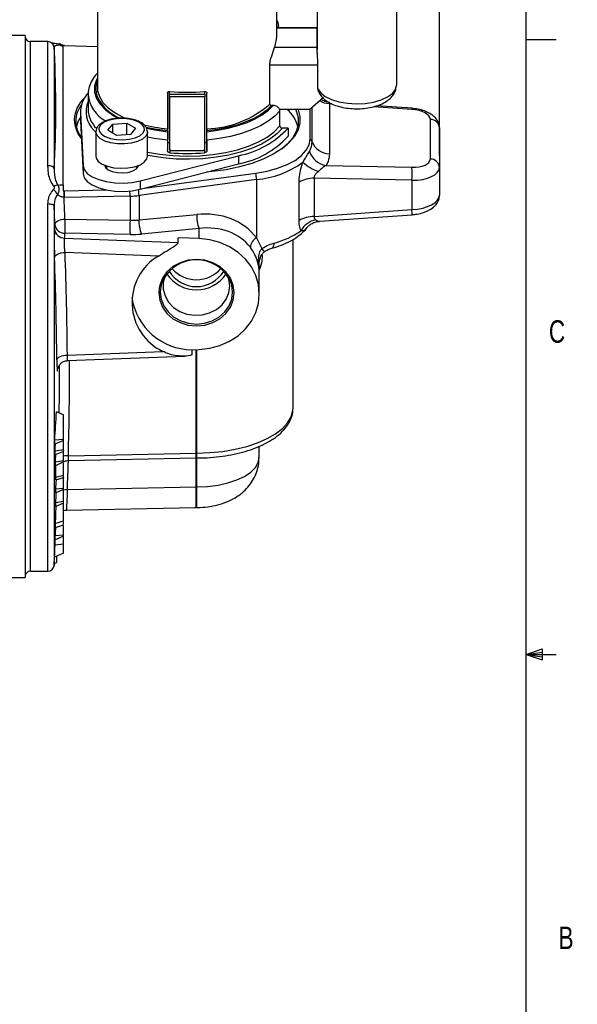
# Model space of a CAD drawing. Header units: inches. Extents: x 0.4 to 16.6, y 0.2 to 10.8.
# Tile 13 of 14: x 14.3 to 16.6, y 4.1 to 8.2. Entities that reach past the tile are written whole.
import ezdxf

# ---------------------------------------------------------------- set-up
doc = ezdxf.new("R2010")
doc.units = ezdxf.units.IN
doc.header["$MEASUREMENT"] = 0
doc.layers.add('BORDER', color=7, linetype='Continuous', lineweight=25)
doc.layers.add('SLD-0', color=7, linetype='Continuous', lineweight=25)
doc.styles.add('SLDTEXTSTYLE0', font='TXT', dxfattribs={"width": 0.75})
doc.dimstyles.new('SLDDIMSTYLE0', dxfattribs={"dimtxt": 0.145833, "dimasz": 0.13, "dimexe": 0, "dimexo": 0.0625, "dimgap": 0.036458, "dimtad": 0, "dimtih": 1, "dimtoh": 1, "dimdec": 1, "dimlfac": 1.55, "dimrnd": 1e-09, "dimzin": 12, "dimdsep": 46, "dimtxsty": 'SLDTEXTSTYLE0', "dimsah": 1, "dimcen": 0.09, "dimadec": 0, "dimazin": 3, "dimtfac": 1, "dimtdec": 1, "dimtofl": 0, "dimtmove": 0, "dimatfit": 3, "dimfxl": 0, "dimfrac": 2, "dimtolj": 1, "dimtzin": 12, "dimarcsym": 0})

# ---------------------------------------------------------------- blocks, each defined once
blk = doc.blocks.new('_D_7')
at = {"layer": 'SLD-0'}
for p, q in [((12.4416, 9.9653), (12.4416, 10.2011)), ((16.0151, 7.5918), (16.0151, 10.2011)), ((12.4416, 10.0761), (13.6456, 10.0761)), ((13.8176, 10.0761), (13.7732, 10.0761)), ((13.7732, 10.0761), (13.7732, 9.8444)), ((14.1409, 10.0761), (14.1852, 10.0761)), ((14.1852, 10.0761), (14.1852, 9.8444)), ((16.0151, 10.0761), (14.3129, 10.0761)), ((13.7732, 9.8444), (13.8176, 9.8444)), ((14.1852, 9.8444), (14.1409, 9.8444))]:
    blk.add_line(p, q, dxfattribs=at)
for points in [[(12.4416, 10.0761), (12.5716, 10.0561), (12.5716, 10.0961)], [(16.0151, 10.0761), (15.8851, 10.0961), (15.8851, 10.0561)]]:
    blk.add_solid(points, dxfattribs=at)
at = {"layer": 'SLD-0', "char_height": 0.14583, "attachment_point": 1, "style": 'SLDTEXTSTYLE0'}
for s, insert in [('5.5', (13.8446, 10.2937)), ('141', (13.8176, 10.0324))]:
    blk.add_mtext(s, dxfattribs=dict(at, insert=insert))

msp = doc.modelspace()

# ---------------------------------------------------------------- linework, layer by layer
at = {"color": 7, "linetype": 'Continuous', "lineweight": 25}
for p, q in [((14.5893, 8.6155), (14.5893, 7.874)), ((15.3377, 8.0946), (15.3377, 8.6155)), ((15.5054, 8.5448), (15.5054, 8.123)), ((15.5055, 8.4539), (15.5055, 8.032)), ((15.8358, 8.4539), (15.8358, 7.8844)), ((15.5054, 8.123), (15.3377, 8.123)), ((15.3444, 8.123), (15.3444, 8.1345)), ((14.2887, 8.0919), (14.1951, 8.0919)), ((14.2887, 8.0919), (14.2887, 5.8339)), ((14.3834, 8.0661), (14.3093, 8.0661)), ((14.4101, 8.0227), (14.4092, 8.0416)), ((14.4499, 8.0479), (14.4474, 8.048)), ((14.4518, 8.0478), (14.4499, 8.0479)), ((14.5893, 8.045), (14.4518, 8.0478)), ((15.3146, 8.0032), (15.3277, 8.0414)), ((15.5055, 8.0414), (15.3277, 8.0414)), ((15.3083, 7.8056), (15.3083, 7.971)), ((15.5087, 7.8692), (15.5087, 7.9675)), ((14.5846, 7.8851), (14.5893, 7.9011)), ((14.5506, 7.8456), (14.5506, 7.7829)), ((14.881, 7.8506), (14.881, 7.7025)), ((14.8894, 7.6602), (14.8894, 7.8581)), ((14.8894, 7.847), (14.8894, 7.8581)), ((14.8894, 7.847), (15.0378, 7.847)), ((14.8894, 7.8358), (14.8894, 7.6215)), ((15.0378, 7.8358), (14.8894, 7.8358)), ((15.0378, 7.847), (15.0378, 7.8581)), ((15.0378, 7.6215), (15.0378, 7.8358)), ((15.0462, 7.6539), (15.0462, 7.8507)), ((15.0462, 7.7025), (15.0462, 7.8506)), ((15.4732, 7.7838), (15.5313, 7.8351)), ((15.5108, 7.8583), (15.5087, 7.8692)), ((15.3222, 7.7999), (15.3152, 7.7999)), ((15.5567, 7.8078), (15.5567, 7.5985)), ((15.9009, 7.7881), (15.7526, 7.7986)), ((14.5184, 7.7744), (14.5184, 7.7402)), ((14.5185, 7.7695), (14.5294, 7.5503)), ((14.5185, 7.7695), (14.5185, 7.7353)), ((15.4732, 7.7838), (15.3486, 7.7838)), ((15.3499, 7.7145), (15.3499, 7.7772)), ((15.4762, 7.6598), (15.4762, 7.7865)), ((14.5184, 7.7402), (14.5185, 7.7353)), ((14.5185, 7.7353), (14.5294, 7.5162)), ((14.6326, 7.6971), (14.654, 7.7228)), ((14.654, 7.7228), (14.712, 7.7269)), ((14.654, 7.6845), (14.654, 7.7228)), ((14.712, 7.7269), (14.7486, 7.7053)), ((14.712, 7.6786), (14.712, 7.7269)), ((15.9772, 7.577), (15.9772, 7.7417)), ((14.5827, 7.6883), (14.5742, 7.6972)), ((14.5827, 7.69), (14.5827, 7.5891)), ((14.6692, 7.6756), (14.6326, 7.6971)), ((14.7272, 7.6797), (14.6692, 7.6756)), ((14.7486, 7.7053), (14.7272, 7.6797)), ((14.7986, 7.5891), (14.7986, 7.69)), ((14.881, 7.6937), (14.881, 7.6906)), ((15.0462, 7.6906), (15.0462, 7.6937)), ((15.3842, 7.706), (15.3603, 7.706)), ((15.3842, 7.706), (15.3842, 7.6718)), ((16.0151, 7.7065), (16.0151, 7.5418)), ((14.881, 7.6554), (14.881, 7.6127)), ((14.881, 7.647), (14.8894, 7.646)), ((14.8894, 7.6602), (14.8894, 7.6215)), ((15.0378, 7.646), (15.0431, 7.6466)), ((15.0462, 7.6127), (15.0462, 7.6554)), ((15.0462, 7.6539), (15.0462, 7.6127)), ((14.768, 7.4856), (15.1772, 7.5908)), ((14.8991, 7.612), (15.0281, 7.612)), ((15.1772, 7.5908), (15.1772, 7.5567)), ((14.5294, 7.5503), (14.5294, 7.5162)), ((14.6271, 7.5481), (14.6271, 7.5376)), ((14.7541, 7.5376), (14.7541, 7.5481)), ((14.768, 7.4514), (15.1772, 7.5567)), ((15.5426, 7.5502), (15.9002, 7.5424)), ((14.7858, 7.456), (15.2497, 7.5185)), ((16.0151, 7.5418), (16.0151, 7.4266)), ((15.2524, 7.4913), (14.7628, 7.4253)), ((14.768, 7.4856), (14.768, 7.4514)), ((15.2524, 7.4913), (15.2524, 7.2488)), ((15.43, 7.3207), (15.43, 7.4807)), ((15.4924, 7.4972), (15.4924, 7.3372)), ((15.9002, 7.4884), (15.4924, 7.4972)), ((15.9002, 7.4884), (15.9002, 7.3661)), ((14.4474, 7.4439), (14.4507, 7.4442)), ((14.4507, 7.4442), (14.4525, 7.4443)), ((14.4525, 7.4443), (14.629, 7.4479)), ((14.7628, 7.4253), (14.7628, 7.3229)), ((14.453, 7.4169), (14.4504, 7.4168)), ((14.7254, 7.4225), (14.453, 7.4169)), ((14.7254, 7.4225), (14.7254, 7.3218)), ((14.7628, 7.3229), (15.0035, 7.346)), ((15.4924, 7.3372), (15.9002, 7.3661)), ((15.5148, 7.3176), (15.9009, 7.3449)), ((14.4543, 7.3267), (14.7254, 7.3218)), ((14.7254, 7.2625), (14.4543, 7.2674)), ((15.0137, 7.2875), (14.773, 7.2644)), ((15.0137, 7.2456), (15.0137, 7.2875)), ((14.4528, 7.2472), (14.9256, 7.229)), ((14.9256, 7.229), (14.9256, 7.249)), ((15.0137, 7.2456), (14.9256, 7.249)), ((15.2524, 7.2488), (15.2751, 7.2042)), ((15.4055, 6.5415), (15.4055, 7.2419)), ((14.8436, 7.1728), (14.4545, 7.1878)), ((15.2643, 7.0145), (15.2643, 7.1477)), ((14.4643, 6.7603), (14.8619, 6.7756)), ((14.983, 6.7822), (15.0137, 6.7833)), ((14.983, 6.7822), (14.983, 6.7622)), ((14.465, 6.737), (14.9523, 6.7558)), ((14.4487, 6.5105), (14.4187, 6.5231)), ((14.4487, 6.4085), (14.4487, 6.5105)), ((14.4487, 6.4085), (14.4116, 6.406)), ((14.4487, 6.4049), (14.4122, 6.3896)), ((14.4487, 6.4049), (14.4487, 6.4085)), ((14.4487, 6.3651), (14.4487, 6.4049)), ((14.4487, 6.3651), (14.4133, 6.3596)), ((14.4487, 6.3589), (14.4137, 6.345)), ((14.4487, 6.3621), (14.4481, 6.3618)), ((14.4487, 6.3618), (14.4481, 6.3618)), ((14.4487, 6.3621), (14.4487, 6.3651)), ((14.4487, 6.3618), (14.4487, 6.3621)), ((14.4487, 6.3589), (14.4487, 6.3618)), ((14.4487, 6.319), (14.4487, 6.3589)), ((15.2635, 6.3336), (15.2635, 6.3797)), ((14.4487, 6.319), (14.4146, 6.3145)), ((14.4487, 6.3156), (14.4487, 6.319)), ((14.4683, 6.341), (15.0013, 6.3519)), ((14.4685, 6.3205), (15.0014, 6.3314)), ((15.0014, 6.3307), (15.0023, 6.3308)), ((14.4487, 6.3156), (14.4149, 6.2993)), ((14.4164, 6.2398), (14.4487, 6.2503)), ((14.4487, 6.2046), (14.4487, 6.2484)), ((14.4487, 6.2046), (14.4162, 6.2012)), ((14.4487, 6.2003), (14.4163, 6.1858)), ((14.4487, 6.2003), (14.4487, 6.2046)), ((14.4487, 6.1506), (14.4487, 6.2003)), ((14.4643, 6.1998), (15.0013, 6.2108)), ((14.4487, 6.1437), (14.4161, 6.1291)), ((14.4487, 6.1506), (14.4162, 6.1445)), ((14.4487, 6.1437), (14.4487, 6.1506)), ((14.4599, 6.1142), (15.0001, 6.1253)), ((15, 6.1246), (15.001, 6.1246)), ((14.4147, 6.0424), (14.4487, 6.0535)), ((14.4487, 6.01), (14.4487, 6.0503)), ((14.4487, 6.0058), (14.4134, 5.99)), ((14.4487, 6.01), (14.4139, 6.0064)), ((14.4487, 6.0058), (14.4487, 6.01)), ((14.4487, 5.9725), (14.4487, 6.0058)), ((14.4487, 5.9725), (14.4127, 5.9688)), ((14.4487, 5.9353), (14.4487, 5.9725)), ((14.4092, 5.8841), (14.4109, 5.9184)), ((14.4487, 5.9353), (14.4107, 5.9183)), ((14.4209, 5.8955), (14.4209, 5.9229)), ((14.4095, 5.8916), (14.4209, 5.8955)), ((14.1951, 5.8339), (14.2887, 5.8339)), ((14.3093, 5.8597), (14.3834, 5.8597))]:
    msp.add_line(p, q, dxfattribs=at)
at = {"color": 8, "linetype": 'Continuous', "lineweight": 25}
for p, q in [((15.5054, 8.1223), (15.3377, 8.1222)), ((14.3093, 8.0661), (14.3093, 5.8597)), ((14.3834, 7.5491), (14.3834, 8.0661)), ((14.4092, 8.0416), (14.4092, 7.5361)), ((15.5087, 7.9675), (15.3083, 7.9675)), ((15.5665, 7.8071), (15.5567, 7.8078)), ((15.9002, 7.7835), (15.7396, 7.7948)), ((15.4842, 7.6476), (15.4842, 7.7935)), ((14.8907, 7.6167), (14.8907, 7.6033)), ((15.0365, 7.6033), (15.0365, 7.6167)), ((14.3834, 5.8597), (14.3834, 7.3896)), ((14.4092, 7.3801), (14.4092, 5.8841)), ((15.2628, 7.1363), (15.2628, 7.1223)), ((15.1593, 7.0202), (15.1556, 7.0502)), ((15.0013, 6.3519), (15.0013, 6.7829)), ((15.0031, 6.7829), (15.0031, 6.352)), ((15.0013, 6.2108), (15.0013, 6.3314)), ((15.0031, 6.3316), (15.0031, 6.2108))]:
    msp.add_line(p, q, dxfattribs=at)
at = {"color": 8, "linetype": 'Continuous', "lineweight": 25, "flags": 128}
for points in [[(15.3444, 8.1344), (15.3444, 8.1341), (15.3415, 8.123)], [(14.5893, 7.9149), (14.5852, 7.9069), (14.5774, 7.8813), (14.5774, 7.8553), (14.5853, 7.8296), (14.6008, 7.8048), (14.6238, 7.7812), (14.6536, 7.7593), (14.677, 7.746)], [(14.7986, 7.605), (14.8487, 7.5965), (14.9034, 7.5909), (14.9592, 7.5889), (15.0151, 7.5904), (15.07, 7.5954), (15.123, 7.6039), (15.1731, 7.6157), (15.2193, 7.6306), (15.2608, 7.6482), (15.2968, 7.6683), (15.3267, 7.6906), (15.3499, 7.7145)], [(14.7911, 7.6715), (14.7768, 7.6594), (14.756, 7.6497), (14.7304, 7.6429), (14.7019, 7.6396), (14.6725, 7.64), (14.6445, 7.6442), (14.6198, 7.6517), (14.6005, 7.6621), (14.5878, 7.6746), (14.5827, 7.6882), (14.5827, 7.6905)], [(14.7986, 7.6901), (14.798, 7.6849), (14.7911, 7.6715)], [(14.7939, 7.7048), (14.8281, 7.6979), (14.881, 7.6906)], [(15.3603, 7.706), (15.3375, 7.6819), (15.3121, 7.6621)], [(14.881, 7.6554), (14.8266, 7.6625), (14.7986, 7.6677)], [(15.3165, 7.2054), (15.3172, 7.2056), (15.3201, 7.2074), (15.3226, 7.2106), (15.3244, 7.2151), (15.3255, 7.2206), (15.3258, 7.227)], [(14.864, 7.0757), (14.8552, 7.0522), (14.8514, 7.0226), (14.8552, 6.993), (14.8664, 6.9648), (14.8843, 6.9396), (14.9082, 6.9185), (14.9368, 6.9027), (14.9687, 6.8928), (15.0022, 6.8895), (15.0358, 6.8928), (15.0677, 6.9027), (15.0962, 6.9185), (15.1201, 6.9396), (15.1381, 6.9648), (15.1492, 6.993), (15.153, 7.0226), (15.153, 7.0226)], [(15.153, 7.0226), (15.1492, 7.0522), (15.1405, 7.0757)], [(14.8465, 7.0385), (14.8451, 7.0202), (14.8491, 6.9893), (14.8607, 6.96), (14.8794, 6.9337), (14.9043, 6.9118), (14.9341, 6.8952), (14.9673, 6.885), (15.0022, 6.8815), (15.0372, 6.885), (15.0704, 6.8952), (15.1002, 6.9118), (15.1251, 6.9337), (15.1438, 6.96), (15.1554, 6.9893), (15.1593, 7.0202)], [(15.0031, 6.352), (15.0579, 6.3538), (15.1117, 6.3591), (15.1635, 6.3678), (15.2122, 6.3797), (15.2571, 6.3946), (15.2972, 6.4123), (15.3319, 6.4323), (15.3604, 6.4544), (15.3822, 6.4781), (15.397, 6.503), (15.4045, 6.5286), (15.4055, 6.5415)], [(15.0031, 6.2108), (15.0484, 6.2128), (15.0923, 6.2183), (15.1335, 6.2274), (15.1707, 6.2398), (15.2028, 6.2549), (15.2288, 6.2725), (15.2479, 6.2919), (15.2596, 6.3125), (15.2635, 6.3336)], [(14.4485, 6.1985), (14.4561, 6.1995), (14.4643, 6.1998)]]:
    msp.add_lwpolyline(points, dxfattribs=at)
at = {"color": 7, "linetype": 'Continuous', "lineweight": 25, "flags": 128}
for points in [[(15.5055, 8.0414), (15.5055, 8.0569), (15.5055, 8.0711), (15.5055, 8.0837), (15.5055, 8.0949), (15.5055, 8.1043), (15.5055, 8.1121), (15.5054, 8.1181), (15.5054, 8.1223)], [(15.5055, 8.032), (15.5055, 8.0332), (15.5055, 8.0344), (15.5055, 8.0357), (15.5055, 8.0368), (15.5055, 8.038), (15.5055, 8.0392), (15.5055, 8.0403), (15.5055, 8.0414)], [(15.5087, 7.8692), (15.5201, 7.8525), (15.5391, 7.8375), (15.565, 7.8248), (15.5962, 7.8151), (15.6312, 7.809), (15.6682, 7.8068), (15.7054, 7.8085), (15.7407, 7.8141), (15.7725, 7.8233), (15.7991, 7.8356), (15.8192, 7.8505), (15.8316, 7.867), (15.8358, 7.8844)], [(14.5893, 7.874), (14.5903, 7.8615), (14.5978, 7.8368), (14.6127, 7.8129), (14.6346, 7.7902), (14.6631, 7.7692), (14.6977, 7.7502), (14.7089, 7.7451)], [(14.8894, 7.8358), (14.8894, 7.8374), (14.8894, 7.8391), (14.8894, 7.8407), (14.8894, 7.8423), (14.8894, 7.8437), (14.8894, 7.845), (14.8894, 7.8461), (14.8894, 7.847)], [(15.0378, 7.847), (15.0378, 7.8462), (15.0378, 7.845), (15.0378, 7.8437), (15.0378, 7.8423), (15.0378, 7.8407), (15.0378, 7.8391), (15.0378, 7.8374), (15.0378, 7.8358)], [(15.0462, 7.6906), (15.0913, 7.6966), (15.1346, 7.7051), (15.1753, 7.7161), (15.213, 7.7292), (15.247, 7.7444), (15.2768, 7.7614), (15.302, 7.78), (15.3222, 7.7999)], [(15.3152, 7.7999), (15.2953, 7.7806), (15.2706, 7.7626), (15.2415, 7.7461), (15.2084, 7.7314), (15.1717, 7.7186), (15.1321, 7.7079), (15.09, 7.6996), (15.0462, 7.6937)], [(15.4253, 7.7838), (15.4258, 7.7825), (15.4335, 7.7544), (15.4335, 7.726), (15.4258, 7.6979), (15.4105, 7.6705), (15.3879, 7.6442), (15.3582, 7.6195), (15.3221, 7.5967), (15.2802, 7.5763), (15.233, 7.5587), (15.1814, 7.544), (15.1262, 7.5325), (15.0683, 7.5244), (15.0423, 7.522)], [(15.3499, 7.7772), (15.3286, 7.7549), (15.3014, 7.734), (15.2688, 7.7149), (15.2314, 7.6979), (15.1898, 7.6832), (15.1445, 7.6711), (15.0964, 7.6618), (15.0462, 7.6554)], [(15.3594, 7.6203), (15.382, 7.6398), (15.4044, 7.6657), (15.4195, 7.6928), (15.4271, 7.7205), (15.4271, 7.7485), (15.4195, 7.7762), (15.416, 7.7838)], [(14.7793, 7.6849), (14.7855, 7.6973), (14.784, 7.71), (14.775, 7.722), (14.7591, 7.7324), (14.7377, 7.7402), (14.7124, 7.7448), (14.6854, 7.7459), (14.6588, 7.7434), (14.6348, 7.7375), (14.6153, 7.7286), (14.6019, 7.7176), (14.5957, 7.7052), (14.5972, 7.6924), (14.6063, 7.6804), (14.6222, 7.6701), (14.6436, 7.6623), (14.6688, 7.6576), (14.6958, 7.6565), (14.7224, 7.659), (14.7464, 7.6649), (14.7659, 7.6738), (14.7793, 7.6849)], [(14.881, 7.6937), (14.8291, 7.701), (14.7915, 7.7088)], [(15.3121, 7.6621), (15.3081, 7.6594), (15.2727, 7.639), (15.2318, 7.6209), (15.1862, 7.6056), (15.1367, 7.5932), (15.0841, 7.584), (15.0294, 7.5782), (14.9735, 7.5758), (14.9174, 7.5769), (14.8622, 7.5816), (14.8088, 7.5896), (14.7986, 7.5915)], [(15.2497, 7.5185), (15.2969, 7.5269), (15.3407, 7.5387), (15.3798, 7.5536), (15.4133, 7.5714), (15.4403, 7.5914), (15.4601, 7.6132), (15.4722, 7.6362), (15.4762, 7.6598)], [(14.5827, 7.5891), (14.5843, 7.5804), (14.5932, 7.5672), (14.6094, 7.5557), (14.6316, 7.5466), (14.6582, 7.5407), (14.6872, 7.5384), (14.7164, 7.5399), (14.7437, 7.545), (14.7671, 7.5533), (14.7848, 7.5644), (14.7956, 7.5772), (14.7986, 7.5891)], [(14.4092, 7.5361), (14.4084, 7.5386), (14.4068, 7.5411), (14.4044, 7.5434), (14.4012, 7.5453), (14.3973, 7.5469), (14.393, 7.5481), (14.3883, 7.5488), (14.3834, 7.5491)], [(14.5294, 7.5503), (14.5344, 7.5333), (14.5474, 7.5172), (14.5679, 7.5029), (14.5947, 7.4912), (14.6264, 7.4826), (14.6614, 7.4776), (14.698, 7.4764), (14.7341, 7.4791), (14.768, 7.4856)], [(14.6201, 7.5504), (14.6232, 7.5422), (14.6337, 7.5324), (14.6504, 7.5248), (14.6714, 7.5202), (14.6945, 7.519), (14.7172, 7.5214), (14.737, 7.5271), (14.7518, 7.5355)], [(14.7518, 7.5355), (14.76, 7.5458), (14.7611, 7.5501)], [(14.5294, 7.5162), (14.5344, 7.4991), (14.5474, 7.483), (14.5679, 7.4688), (14.5947, 7.457), (14.6264, 7.4484), (14.6614, 7.4434), (14.698, 7.4422), (14.7341, 7.4449), (14.768, 7.4514)], [(14.4092, 7.3801), (14.4084, 7.382), (14.4068, 7.3838), (14.4044, 7.3854), (14.4012, 7.3868), (14.3973, 7.388), (14.393, 7.3889), (14.3883, 7.3894), (14.3834, 7.3896)], [(14.4124, 7.3054), (14.4134, 7.3093), (14.4159, 7.313), (14.4199, 7.3165), (14.425, 7.3197), (14.4313, 7.3223), (14.4384, 7.3245), (14.4462, 7.3259), (14.4543, 7.3267)], [(15.0137, 6.7833), (15.0577, 6.7884), (15.1002, 6.7999), (15.1398, 6.8176), (15.1755, 6.8409), (15.2062, 6.8692), (15.2311, 6.9017), (15.2494, 6.9375), (15.2606, 6.9754), (15.2643, 7.0145), (15.2606, 7.0535), (15.2494, 7.0915), (15.2311, 7.1272), (15.2062, 7.1597), (15.1755, 7.188), (15.1398, 7.2114), (15.1002, 7.2291), (15.0577, 7.2406), (15.0137, 7.2456)], [(14.4107, 7.1667), (14.4118, 7.1706), (14.4145, 7.1745), (14.4186, 7.178), (14.4241, 7.1811), (14.4307, 7.1838), (14.4381, 7.1858), (14.4461, 7.1871), (14.4545, 7.1878)], [(15.1556, 7.0502), (15.1554, 7.051), (15.1438, 7.0803), (15.1251, 7.1066), (15.1002, 7.1286), (15.0704, 7.1451), (15.0372, 7.1554), (15.0022, 7.1588), (14.9673, 7.1554), (14.9341, 7.1451), (14.9043, 7.1286), (14.8794, 7.1066), (14.8607, 7.0803), (14.8491, 7.051), (14.8465, 7.0385)], [(14.87, 7.0865), (14.8641, 7.0626), (14.8641, 7.0341), (14.8715, 7.0064), (14.886, 6.9809), (14.9068, 6.959), (14.9327, 6.942), (14.9623, 6.9307), (14.9941, 6.9258), (15.0264, 6.9274), (15.0573, 6.9356), (15.0853, 6.9499), (15.1088, 6.9694), (15.1266, 6.9933), (15.1376, 7.02), (15.1414, 7.0484), (15.1414, 7.0484)], [(15.1414, 7.0484), (15.1376, 7.0767), (15.1345, 7.0865)], [(14.4205, 6.7402), (14.4216, 6.7441), (14.4243, 6.7478), (14.4284, 6.7513), (14.4339, 6.7543), (14.4405, 6.7568), (14.4479, 6.7587), (14.456, 6.7599), (14.4643, 6.7603)], [(14.4133, 6.3596), (14.4138, 6.3738), (14.4143, 6.3879), (14.4144, 6.3905)], [(14.4487, 6.2592), (14.4368, 6.256), (14.425, 6.2527), (14.4156, 6.2501)], [(14.4487, 6.0681), (14.4371, 6.0649), (14.4255, 6.0617), (14.4151, 6.0589)], [(14.4127, 5.9688), (14.4136, 5.9853), (14.4138, 5.9902)]]:
    msp.add_lwpolyline(points, dxfattribs=at)
at = {"color": 7, "linetype": 'Continuous', "lineweight": 25}
for centre, radius, start, end in [((15.4159, 8.1224), 0.0896, 359.9122, 0.3722), ((14.3093, 8.0868), 0.0206, 180, 270), ((14.3834, 8.0403), 0.0258, 2.9644, 90), ((9.8102, 7.7886), 4.6059, 356.8574, 2.9134), ((14.636, 7.7715), 0.1175, 138.4673, 180.996), ((14.9635, 8.644), 0.7892, 264.7054, 275.3055), ((14.6302, 7.7325), 0.1378, 132.7341, 176.7802), ((14.6199, 7.7314), 0.1209, 143.5492, 178.5276), ((14.7547, 7.918), 0.1852, 208.1998, 247.7939), ((15.0306, 8.1266), 0.4244, 272.1009, 310.8553), ((14.6659, 7.7876), 0.1154, 182.3447, 225.6847), ((15.2773, 7.6702), 0.1537, 15.4685, 47.6855), ((14.6178, 7.7439), 0.1253, 181.7034, 220.181), ((14.6195, 7.7375), 0.1205, 181.4405, 215.9201), ((14.6232, 7.6823), 0.1249, 147.0555, 166.6205), ((14.9477, 8.3594), 0.6603, 255.0635, 264.2007), ((15.9776, 7.7042), 0.0376, 3.5498, 90.5957), ((15.1089, 7.9572), 0.3727, 280.5535, 317.6114), ((15.1089, 7.9231), 0.3727, 280.5535, 317.6114), ((15.4529, 7.6359), 0.0334, 20.4597, 45.6819), ((15.5578, 7.6781), 0.0797, 202.5473, 269.2018), ((14.9635, 8.4725), 0.8723, 265.2111, 274.7998), ((15.558, 7.6394), 0.0906, 200.1042, 260.2137), ((15.2187, 7.876), 0.3861, 275.0175, 306.0766), ((15.5692, 7.6981), 0.1822, 227.449, 251.2664), ((15.9776, 7.5394), 0.0376, 3.5498, 90.5957), ((15.1034, 7.4902), 0.149, 0.4298, 10.9656), ((15.4958, 7.5154), 0.4053, 356.1782, 3.8218), ((14.4281, 7.4355), 0.0333, 96.9441, 126.2371), ((15.4907, 7.3774), 0.1198, 89.1778, 120.432), ((14.3621, 7.3958), 0.0697, 28.7998, 50.3529), ((13.7674, 7.44), 0.6833, 358.0599, 0.3557), ((13.5089, 7.4158), 0.944, 0.067, 1.7306), ((14.7188, 7.7542), 0.3318, 271.1349, 277.6191), ((-1.7527, 6.6633), 16.2205, 2.34411, 2.66278), ((-1.7608, 6.6433), 16.1867, 2.34411, 2.60883), ((15.1279, 7.3375), 0.1247, 176.0946, 203.6441), ((9.8366, 7.6254), 4.587, 355.7469, 355.9998), ((14.4544, 7.3097), 0.0423, 185.8501, 269.7965), ((14.9863, 7.2971), 0.5328, 176.8107, 183.1893), ((15.2574, 7.2922), 0.5328, 176.8107, 183.1893), ((14.8872, 7.3144), 0.1247, 176.0946, 203.6441), ((15.4907, 7.2174), 0.1198, 89.1778, 120.432), ((15.5209, 7.2292), 0.0968, 102.5381, 149.8922), ((14.453, 7.2895), 0.0423, 185.8511, 269.7276), ((9.8689, 7.5881), 4.5966, 355.7469, 355.9998), ((15.2458, 7.5502), 0.333, 283.914, 305.0894), ((15.2774, 7.2047), 0.0506, 119.5029, 175.1111), ((-1.8114, 6.6008), 16.2765, 0.56149, 2.06662), ((-1.8211, 6.581), 16.2423, 0.56149, 2.06662), ((14.9591, 6.9791), 0.2255, 120.7973, 244.4565), ((15.0022, 6.9989), 0.1581, 29.0482, 150.9518), ((15.0022, 7.1811), 0.1491, 213.7446, 326.2554), ((15.0022, 7.1775), 0.1323, 210.7077, 329.2923), ((15.0022, 7.2097), 0.1354, 221.1529, 318.8471), ((14.9857, 7.0378), 0.2556, 188.5337, 269.3963), ((-1.8074, 6.7424), 16.2392, 359.20892, 359.91151), ((3.5795, 7.1232), 10.8558, 356.21164, 356.83076), ((8.847, 6.1767), 5.5693, 2.1909, 2.3592), ((8.7951, 6.1756), 5.6211, 1.7268, 1.8754), ((-3.2173, 7.113), 17.6499, 357.40699, 357.50903), ((15.0032, 6.2587), 0.0933, 90.059, 91.1753), ((8.7655, 6.1747), 5.6508, 1.2638, 1.4182), ((-0.1886, 6.9776), 14.6255, 356.95705, 357.11049), ((8.6769, 6.1734), 5.7394, 0.12376, 0.2779), ((15.0032, 6.1175), 0.0933, 90.0876, 91.1753), ((-6.232, 6.935), 20.6633, 357.80751, 357.92401), ((8.6237, 6.1737), 5.7926, 359.55949, 359.71145), ((-0.2746, 6.7835), 14.7091, 356.97147, 357.12205), ((8.5007, 6.1761), 5.9156, 358.19765, 358.35635), ((8.4629, 6.1773), 5.9535, 357.50708, 357.99334), ((14.3834, 5.8855), 0.0258, 270, 357.0356), ((14.3093, 5.839), 0.0206, 90, 180)]:
    msp.add_arc(centre, radius, start, end, dxfattribs=at)
at = {"color": 8, "linetype": 'Continuous', "lineweight": 25}
for centre, radius, start, end in [((14.6699, 7.8682), 0.087, 168.7929, 205.6917), ((14.6913, 7.8595), 0.1414, 185.6588, 241.4095), ((14.6512, 7.7744), 0.1091, 157.2365, 225.0572), ((15.5604, 7.8954), 0.0877, 238.6737, 267.6051), ((15.9163, 7.7833), 0.0161, 162.6006, 179.4132), ((13.792, 7.4214), 0.9334, 0.0634, 1.3797), ((14.6145, 7.4242), 0.1483, 0.42, 9.8715), ((15.724, 7.3494), 0.177, 358.5695, 5.416), ((15.1532, 7.1103), 0.1539, 31.2624, 37.6046), ((-1.8071, 6.7626), 16.2809, 358.51615, 359.91123), ((14.4678, 6.2583), 0.0827, 89.644, 103.3382), ((-1.8376, 6.83), 16.3141, 357.78593, 358.20828)]:
    msp.add_arc(centre, radius, start, end, dxfattribs=at)
at = {"color": 7, "linetype": 'Continuous', "lineweight": 25}
for centre, major_axis, ratio, start_param, end_param in [((15.8959, 7.7455), (0.0813, -0.0048), 0.468702, 0.0278, 1.546236), ((14.8991, 7.6215), (0.00968, 0.00001), 0.982572, 3.140133, 4.710929), ((15.0281, 7.6215), (0.00968, 0.00001), 0.982572, 4.710929, 6.281726), ((15.8959, 7.5808), (0.0813, -0.0048), 0.468702, 4.792549, 6.310985), ((15.8938, 7.5455), (0.1213, -0.0048), 0.46941, 4.783419, 6.301856), ((15.8938, 7.4228), (0.1213, 0.0048), 0.46941, 4.746078, 6.264515), ((14.9901, 7.0744), (0.2828, 0.1412), 0.827039, 0.149343, 1.13566), ((14.7184, 7.3979), (0.1612, -0.0101), 0.468545, 4.785468, 5.021088), ((14.7164, 7.3592), (0.2051, -0.0101), 0.469095, 4.779209, 5.014829), ((15.0022, 7.0546), (0.239, 0.1326), 0.811788, 0.117526, 1.103843)]:
    msp.add_ellipse(centre, major_axis=major_axis, ratio=ratio, start_param=start_param, end_param=end_param, dxfattribs=at)
for points, knots in [([(15.3443, 8.1343), (15.3439, 8.1394), (15.3435, 8.1465), (15.339, 8.1523), (15.3377, 8.1541)], [0, 0, 0, 0, 0.707222, 1, 1, 1, 1]), ([(15.3277, 8.0414), (15.3284, 8.0438), (15.3319, 8.0557), (15.3366, 8.0751), (15.3373, 8.0882), (15.3376, 8.0946)], [0, 0, 0, 0, 0.117553, 0.566316, 1, 1, 1, 1]), ([(14.4307, 8.0556), (14.4299, 8.0556), (14.4245, 8.0559), (14.4161, 8.0571), (14.406, 8.0589), (14.3991, 8.0605), (14.3955, 8.062), (14.3963, 8.0616), (14.3963, 8.0616)], [0, 0, 0, 0, 0.02964, 0.20529, 0.423235, 0.68619, 0.996127, 1, 1, 1, 1]), ([(14.4342, 8.0515), (14.4333, 8.0514), (14.428, 8.0511), (14.421, 8.0502), (14.4106, 8.0475), (14.4098, 8.0438), (14.4092, 8.0411)], [0, 0, 0, 0, 0.035479, 0.214394, 0.406934, 1, 1, 1, 1]), ([(14.4306, 8.0585), (14.4306, 8.0586), (14.4306, 8.0588), (14.4306, 8.056), (14.4306, 8.0532), (14.4306, 8.0526)], [0, 0, 0, 0, 0.2150249, 0.8319339, 1, 1, 1, 1]), ([(14.4306, 8.0526), (14.4318, 8.0522), (14.433, 8.0518), (14.4342, 8.0515), (14.4342, 8.0515)], [0, 0, 0, 0, 0.952918, 1, 1, 1, 1]), ([(14.4527, 8.0503), (14.4514, 8.0502), (14.4478, 8.0501), (14.441, 8.052), (14.4348, 8.055), (14.4318, 8.0582), (14.4311, 8.059)], [0, 0, 0, 0, 0.149542, 0.437022, 0.861864, 1, 1, 1, 1]), ([(14.4474, 8.0459), (14.4452, 8.0464), (14.4416, 8.0473), (14.4373, 8.0494), (14.4352, 8.0508), (14.4342, 8.0515)], [0, 0, 0, 0, 0.458752, 0.750438, 1, 1, 1, 1]), ([(14.4474, 7.4691), (14.4474, 7.4695), (14.4474, 7.5651), (14.4474, 7.6752), (14.4474, 7.8384), (14.4474, 7.9348), (14.4474, 8.0177), (14.4474, 8.0459)], [0, 0, 0, 0, 0.00211, 0.494908, 0.56639, 0.852322, 1, 1, 1, 1]), ([(15.3083, 7.971), (15.3084, 7.9742), (15.3087, 7.9805), (15.3107, 7.991), (15.3129, 7.9985), (15.3143, 8.0023), (15.3146, 8.0032)], [0, 0, 0, 0, 0.298554, 0.596692, 0.906051, 1, 1, 1, 1]), ([(15.5087, 7.9675), (15.5085, 7.9742), (15.5082, 7.9875), (15.5064, 8.0096), (15.5055, 8.0243), (15.5055, 8.0312), (15.5055, 8.032)], [0, 0, 0, 0, 0.3191873, 0.6381989, 0.9610727, 1, 1, 1, 1]), ([(14.5893, 7.9349), (14.5885, 7.9341), (14.579, 7.9253), (14.5668, 7.9064), (14.5546, 7.8787), (14.5498, 7.8572), (14.551, 7.8457), (14.5512, 7.8436)], [0, 0, 0, 0, 0.031134, 0.341669, 0.64408, 0.934553, 1, 1, 1, 1]), ([(15.5101, 7.8599), (15.5124, 7.855), (15.5176, 7.8437), (15.5311, 7.8285), (15.5502, 7.8143), (15.5745, 7.8023), (15.6035, 7.7933), (15.6353, 7.7877), (15.6684, 7.7857), (15.7014, 7.7872), (15.7333, 7.7923), (15.7631, 7.8009), (15.789, 7.8129), (15.8096, 7.8277), (15.8243, 7.8448), (15.834, 7.8639), (15.8352, 7.8777), (15.8358, 7.8845)], [0, 0, 0, 0, 0.045339, 0.105253, 0.169978, 0.24125, 0.315133, 0.38808, 0.460149, 0.531992, 0.604234, 0.67757, 0.753041, 0.822658, 0.885459, 0.943397, 1, 1, 1, 1]), ([(14.881, 7.8506), (14.8811, 7.8515), (14.8813, 7.8533), (14.8829, 7.8557), (14.8853, 7.8574), (14.8881, 7.8582), (14.8899, 7.8582), (14.8907, 7.8581)], [0, 0, 0, 0, 0.208585, 0.417083, 0.628009, 0.843762, 1, 1, 1, 1]), ([(15.0365, 7.8581), (15.0376, 7.8582), (15.0398, 7.8582), (15.0428, 7.8569), (15.0449, 7.8549), (15.046, 7.8527), (15.0461, 7.8511), (15.0462, 7.8506)], [0, 0, 0, 0, 0.220415, 0.440874, 0.65977, 0.874154, 1, 1, 1, 1]), ([(15.3083, 7.8056), (15.3083, 7.805), (15.3085, 7.8038), (15.3095, 7.8022), (15.3111, 7.8009), (15.3131, 7.8001), (15.3146, 7.8), (15.3152, 7.7999)], [0, 0, 0, 0, 0.193558, 0.387355, 0.587594, 0.802839, 1, 1, 1, 1]), ([(15.3499, 7.7772), (15.3497, 7.7796), (15.3491, 7.7845), (15.3448, 7.791), (15.3384, 7.7961), (15.3305, 7.7994), (15.3249, 7.7997), (15.3222, 7.7999)], [0, 0, 0, 0, 0.1967697, 0.3934746, 0.5953079, 0.8095347, 1, 1, 1, 1]), ([(15.5588, 7.8129), (15.5573, 7.8128), (15.5483, 7.8126), (15.5348, 7.8169), (15.5247, 7.8234), (15.5208, 7.8258)], [0, 0, 0, 0, 0.114754, 0.660616, 1, 1, 1, 1]), ([(16.0151, 7.7065), (16.0146, 7.7125), (16.0134, 7.7248), (16.0049, 7.7414), (15.9922, 7.7557), (15.9749, 7.7681), (15.9528, 7.7782), (15.9274, 7.7853), (15.9094, 7.7872), (15.9009, 7.7881)], [0, 0, 0, 0, 0.122283, 0.24826, 0.377794, 0.521452, 0.683148, 0.850643, 1, 1, 1, 1]), ([(14.6649, 7.7455), (14.661, 7.7451), (14.6482, 7.7438), (14.6287, 7.7382), (14.608, 7.7289), (14.5932, 7.717), (14.5842, 7.7039), (14.5834, 7.6947), (14.5831, 7.6907)], [0, 0, 0, 0, 0.088893, 0.286349, 0.486606, 0.691621, 0.863133, 1, 1, 1, 1]), ([(14.7981, 7.6902), (14.7978, 7.6945), (14.7971, 7.7038), (14.7884, 7.7164), (14.7748, 7.7278), (14.7558, 7.7371), (14.7323, 7.7439), (14.7061, 7.7474), (14.683, 7.748), (14.6696, 7.7462), (14.6649, 7.7455)], [0, 0, 0, 0, 0.1050475, 0.2260669, 0.3552308, 0.4960231, 0.6394134, 0.78143, 0.9226561, 1, 1, 1, 1]), ([(15.3499, 7.7145), (15.35, 7.7136), (15.3502, 7.7118), (15.3519, 7.7093), (15.3543, 7.7074), (15.3572, 7.7062), (15.3593, 7.706), (15.3603, 7.706)], [0, 0, 0, 0, 0.197565, 0.395252, 0.598402, 0.813945, 1, 1, 1, 1]), ([(14.881, 7.6937), (14.881, 7.6937), (14.881, 7.6941), (14.881, 7.6952), (14.881, 7.6972), (14.881, 7.6994), (14.881, 7.7012), (14.881, 7.7022), (14.881, 7.7025)], [0, 0, 0, 0, 0.028131, 0.2502, 0.472081, 0.690439, 0.903546, 1, 1, 1, 1]), ([(14.881, 7.6906), (14.881, 7.6902), (14.881, 7.6882), (14.881, 7.6834), (14.881, 7.6753), (14.881, 7.6663), (14.881, 7.6596), (14.881, 7.6562), (14.881, 7.6554)], [0, 0, 0, 0, 0.062505, 0.284903, 0.505783, 0.722668, 0.934995, 1, 1, 1, 1]), ([(15.0462, 7.7025), (15.0462, 7.702), (15.0462, 7.7007), (15.0462, 7.6987), (15.0462, 7.6966), (15.0462, 7.6948), (15.0462, 7.6941), (15.0462, 7.6937)], [0, 0, 0, 0, 0.176118, 0.38386, 0.59358, 0.808056, 1, 1, 1, 1]), ([(15.0462, 7.6554), (15.0462, 7.6581), (15.0462, 7.6634), (15.0462, 7.6722), (15.0462, 7.6804), (15.0462, 7.6868), (15.0462, 7.6895), (15.0462, 7.6906)], [0, 0, 0, 0, 0.208942, 0.417945, 0.628745, 0.843632, 1, 1, 1, 1]), ([(14.881, 7.6539), (14.8811, 7.653), (14.8813, 7.6511), (14.8829, 7.6484), (14.8853, 7.6462), (14.8876, 7.6449), (14.889, 7.6446), (14.8894, 7.6446)], [0, 0, 0, 0, 0.226266, 0.452411, 0.681986, 0.918459, 1, 1, 1, 1]), ([(15.0378, 7.6446), (15.0385, 7.6448), (15.0402, 7.6452), (15.0428, 7.6468), (15.045, 7.6493), (15.046, 7.6519), (15.0461, 7.6534), (15.0462, 7.6539)], [0, 0, 0, 0, 0.146684, 0.390606, 0.63222, 0.867251, 1, 1, 1, 1]), ([(15.4729, 7.6083), (15.4754, 7.6129), (15.4822, 7.6257), (15.4834, 7.639), (15.4842, 7.6476)], [0, 0, 0, 0, 0.357228, 1, 1, 1, 1]), ([(14.8907, 7.6033), (14.8896, 7.6035), (14.8874, 7.6039), (14.8845, 7.6056), (14.8823, 7.6081), (14.8812, 7.6106), (14.8811, 7.6121), (14.881, 7.6127)], [0, 0, 0, 0, 0.219359, 0.438754, 0.656887, 0.871353, 1, 1, 1, 1]), ([(15.0462, 7.6127), (15.0461, 7.6118), (15.0459, 7.6098), (15.0443, 7.6072), (15.0419, 7.605), (15.0391, 7.6037), (15.0373, 7.6034), (15.0365, 7.6033)], [0, 0, 0, 0, 0.209683, 0.419296, 0.630915, 0.846499, 1, 1, 1, 1]), ([(15.4461, 7.5639), (15.4475, 7.5661), (15.4537, 7.5758), (15.4632, 7.5917), (15.4696, 7.6026), (15.4729, 7.6083)], [0, 0, 0, 0, 0.1283526, 0.5429355, 1, 1, 1, 1]), ([(15.5567, 7.5985), (15.5557, 7.5879), (15.5542, 7.5714), (15.5456, 7.5558), (15.5426, 7.5502)], [0, 0, 0, 0, 0.642802, 1, 1, 1, 1]), ([(14.4084, 7.4623), (14.4032, 7.4706), (14.3878, 7.495), (14.3837, 7.5259), (14.3834, 7.5463), (14.3834, 7.5491)], [0, 0, 0, 0, 0.304714, 0.905393, 1, 1, 1, 1]), ([(15.43, 7.4807), (15.4306, 7.4913), (15.4317, 7.5119), (15.4385, 7.5408), (15.444, 7.5575), (15.4461, 7.5639)], [0, 0, 0, 0, 0.393251, 0.769805, 1, 1, 1, 1]), ([(15.5426, 7.5502), (15.5382, 7.5476), (15.5294, 7.5426), (15.5191, 7.5326), (15.5125, 7.527), (15.5107, 7.5256)], [0, 0, 0, 0, 0.423782, 0.847286, 1, 1, 1, 1]), ([(14.4092, 7.5361), (14.4094, 7.5199), (14.4099, 7.497), (14.4209, 7.475), (14.4241, 7.4685)], [0, 0, 0, 0, 0.709017, 1, 1, 1, 1]), ([(15.5107, 7.5256), (15.5082, 7.5234), (15.5023, 7.5183), (15.4957, 7.5105), (15.4924, 7.5026), (15.4924, 7.499), (15.4924, 7.4972)], [0, 0, 0, 0, 0.282456, 0.669573, 0.837218, 1, 1, 1, 1]), ([(14.4241, 7.4685), (14.4254, 7.4661), (14.4279, 7.4613), (14.4292, 7.4526), (14.4286, 7.4428), (14.4262, 7.4349), (14.4237, 7.4304), (14.4232, 7.4294)], [0, 0, 0, 0, 0.217857, 0.440067, 0.647694, 0.920941, 1, 1, 1, 1]), ([(14.4241, 7.4685), (14.4252, 7.4686), (14.4291, 7.4687), (14.435, 7.4688), (14.4421, 7.469), (14.4455, 7.4691), (14.4474, 7.4691)], [0, 0, 0, 0, 0.201298, 0.666556, 0.806185, 1, 1, 1, 1]), ([(14.4474, 7.4691), (14.4474, 7.4679), (14.4474, 7.4644), (14.4474, 7.456), (14.4474, 7.4479), (14.4474, 7.4439)], [0, 0, 0, 0, 0.216794, 0.619846, 1, 1, 1, 1]), ([(14.3834, 7.3896), (14.3836, 7.3941), (14.3841, 7.4072), (14.3898, 7.4288), (14.401, 7.4426), (14.4066, 7.4495)], [0, 0, 0, 0, 0.2070595, 0.6033996, 1, 1, 1, 1]), ([(14.4066, 7.4495), (14.4069, 7.4498), (14.4082, 7.4511), (14.4097, 7.4535), (14.4105, 7.4568), (14.4101, 7.4598), (14.409, 7.4615), (14.4084, 7.4623)], [0, 0, 0, 0, 0.086842, 0.373599, 0.577934, 0.789704, 1, 1, 1, 1]), ([(14.4232, 7.4294), (14.4197, 7.4237), (14.4126, 7.412), (14.4095, 7.3946), (14.4092, 7.3839), (14.4092, 7.3801)], [0, 0, 0, 0, 0.38186, 0.784528, 1, 1, 1, 1]), ([(14.4504, 7.4168), (14.4475, 7.4172), (14.4433, 7.4178), (14.4354, 7.4205), (14.4289, 7.4243), (14.4247, 7.428), (14.4232, 7.4294)], [0, 0, 0, 0, 0.236399, 0.357109, 0.759342, 1, 1, 1, 1]), ([(15.9009, 7.3449), (15.9059, 7.3454), (15.9203, 7.3467), (15.9435, 7.3518), (15.9689, 7.3615), (15.9895, 7.3746), (16.0043, 7.3906), (16.0134, 7.4079), (16.0146, 7.4205), (16.0151, 7.4266)], [0, 0, 0, 0, 0.087643, 0.252871, 0.423041, 0.603738, 0.745841, 0.876516, 1, 1, 1, 1]), ([(15.4372, 7.2777), (15.4349, 7.2848), (15.4308, 7.2973), (15.4303, 7.3136), (15.43, 7.3207)], [0, 0, 0, 0, 0.567571, 1, 1, 1, 1]), ([(15.463, 7.2915), (15.4634, 7.292), (15.4643, 7.2932), (15.4697, 7.2991), (15.4805, 7.3074), (15.4964, 7.3151), (15.5089, 7.3165), (15.515, 7.3172)], [0, 0, 0, 0, 0.113602, 0.255289, 0.475658, 0.745263, 1, 1, 1, 1]), ([(15.4924, 7.3372), (15.4924, 7.3355), (15.4923, 7.3332), (15.494, 7.3288), (15.4966, 7.3258), (15.4992, 7.3241), (15.4999, 7.3237)], [0, 0, 0, 0, 0.26976, 0.396621, 0.844685, 1, 1, 1, 1]), ([(14.4109, 7.2852), (14.4107, 7.2818), (14.4102, 7.2732), (14.4097, 7.2524), (14.4095, 7.2245), (14.4098, 7.1942), (14.4104, 7.1759), (14.4107, 7.1667)], [0, 0, 0, 0, 0.14128, 0.355258, 0.569825, 0.784923, 1, 1, 1, 1]), ([(15.3166, 7.2054), (15.3237, 7.2074), (15.3444, 7.2134), (15.3761, 7.2257), (15.4099, 7.2432), (15.4384, 7.2642), (15.4562, 7.2808), (15.4625, 7.2912), (15.4633, 7.2925)], [0, 0, 0, 0, 0.110721, 0.322541, 0.536632, 0.753454, 0.970929, 1, 1, 1, 1]), ([(14.4545, 7.1878), (14.454, 7.1924), (14.453, 7.2015), (14.4521, 7.2168), (14.4518, 7.2308), (14.4521, 7.2412), (14.4526, 7.2455), (14.4528, 7.2472)], [0, 0, 0, 0, 0.216019, 0.43133, 0.645523, 0.858944, 1, 1, 1, 1]), ([(14.8436, 7.1728), (14.8546, 7.1798), (14.8771, 7.1942), (14.9038, 7.2097), (14.9189, 7.2203), (14.924, 7.2247), (14.9255, 7.2277), (14.9256, 7.2288), (14.9256, 7.229)], [0, 0, 0, 0, 0.366356, 0.755957, 0.846367, 0.93759, 0.986884, 1, 1, 1, 1]), ([(15.2751, 7.2042), (15.2849, 7.2099), (15.3016, 7.2197), (15.3187, 7.2248), (15.3258, 7.227)], [0, 0, 0, 0, 0.579525, 1, 1, 1, 1]), ([(15.2628, 7.1223), (15.2614, 7.13), (15.2581, 7.1496), (15.2471, 7.1792), (15.2337, 7.199), (15.2269, 7.209)], [0, 0, 0, 0, 0.242312, 0.615871, 1, 1, 1, 1]), ([(15.2628, 7.1223), (15.2627, 7.1224), (15.2613, 7.1372), (15.2599, 7.1601), (15.2638, 7.1837), (15.2688, 7.1962), (15.2722, 7.2005), (15.2751, 7.2042)], [0, 0, 0, 0, 0.003379, 0.524702, 0.806883, 0.836278, 1, 1, 1, 1]), ([(15.2626, 7.1307), (15.2626, 7.132), (15.2623, 7.1411), (15.2646, 7.1567), (15.2715, 7.1747), (15.2787, 7.1858), (15.284, 7.1893), (15.2849, 7.1899)], [0, 0, 0, 0, 0.063792, 0.434505, 0.729496, 0.94908, 1, 1, 1, 1]), ([(15.2848, 7.1901), (15.2853, 7.1905), (15.2903, 7.1944), (15.3016, 7.2005), (15.3114, 7.2036), (15.3166, 7.2053)], [0, 0, 0, 0, 0.050287, 0.499061, 1, 1, 1, 1]), ([(14.983, 6.7622), (14.9829, 6.7618), (14.9827, 6.7611), (14.9803, 6.7596), (14.9683, 6.7564), (14.9345, 6.7545), (14.8956, 6.7596), (14.8688, 6.7723), (14.8619, 6.7756)], [0, 0, 0, 0, 0.014844, 0.034654, 0.089396, 0.334932, 0.826545, 1, 1, 1, 1]), ([(14.4205, 6.7402), (14.4205, 6.7346), (14.4207, 6.7208), (14.4213, 6.704), (14.4222, 6.6937), (14.4232, 6.6927), (14.4239, 6.7003), (14.4243, 6.7041)], [0, 0, 0, 0, 0.141968, 0.356361, 0.570814, 0.78541, 1, 1, 1, 1]), ([(14.424, 6.7026), (14.424, 6.7025), (14.4239, 6.7022), (14.4243, 6.704), (14.4254, 6.7081), (14.4284, 6.7154), (14.4349, 6.7245), (14.446, 6.7326), (14.4568, 6.7371), (14.4634, 6.7366), (14.4649, 6.7365)], [0, 0, 0, 0, 0.0571, 0.143049, 0.21514, 0.327379, 0.510036, 0.707815, 0.935709, 1, 1, 1, 1]), ([(15.0022, 6.3315), (15.0086, 6.3316), (15.0322, 6.3316), (15.073, 6.334), (15.1233, 6.3401), (15.1718, 6.3494), (15.2176, 6.3618), (15.2601, 6.3773), (15.2986, 6.3957), (15.3325, 6.417), (15.3611, 6.4413), (15.3826, 6.4672), (15.3968, 6.494), (15.4047, 6.5191), (15.4048, 6.5356), (15.4048, 6.5429)], [0, 0, 0, 0, 0.031107, 0.114813, 0.198651, 0.282696, 0.367082, 0.451962, 0.537493, 0.623783, 0.710698, 0.796958, 0.871132, 0.942495, 1, 1, 1, 1]), ([(14.4506, 6.3161), (14.4551, 6.3181), (14.4609, 6.3208), (14.467, 6.3201), (14.4684, 6.32)], [0, 0, 0, 0, 0.776145, 1, 1, 1, 1]), ([(14.9941, 6.1254), (15.0021, 6.1254), (15.024, 6.1253), (15.0601, 6.1291), (15.1007, 6.138), (15.1381, 6.1518), (15.1709, 6.1696), (15.1992, 6.1911), (15.2227, 6.2159), (15.2414, 6.244), (15.2547, 6.2746), (15.2626, 6.3049), (15.2627, 6.3248), (15.2628, 6.3336)], [0, 0, 0, 0, 0.060686, 0.167674, 0.27879, 0.384682, 0.484564, 0.57824, 0.668346, 0.75664, 0.844083, 0.931197, 1, 1, 1, 1]), ([(14.4156, 6.2501), (14.4155, 6.2556), (14.4155, 6.2648), (14.4158, 6.2828), (14.4161, 6.2941), (14.4163, 6.2992), (14.4163, 6.3)], [0, 0, 0, 0, 0.446025, 0.741325, 0.962246, 1, 1, 1, 1]), ([(14.4487, 6.2592), (14.4487, 6.2631), (14.4487, 6.2699), (14.4487, 6.2833), (14.4487, 6.2952), (14.4487, 6.3049), (14.4487, 6.3099), (14.4487, 6.3118)], [0, 0, 0, 0, 0.310171, 0.548336, 0.721015, 0.895367, 1, 1, 1, 1]), ([(14.4162, 6.2403), (14.4161, 6.2401), (14.4159, 6.2393), (14.4157, 6.2433), (14.4156, 6.2481), (14.4156, 6.2501)], [0, 0, 0, 0, 0.13425, 0.632432, 1, 1, 1, 1]), ([(14.4487, 6.2509), (14.4487, 6.2508), (14.4487, 6.2503), (14.4487, 6.2539), (14.4487, 6.2577), (14.4487, 6.2592)], [0, 0, 0, 0, 0.195827, 0.673161, 1, 1, 1, 1]), ([(14.4151, 6.0589), (14.4152, 6.0662), (14.4155, 6.0793), (14.4163, 6.1055), (14.417, 6.1223), (14.4173, 6.1296)], [0, 0, 0, 0, 0.421352, 0.747513, 1, 1, 1, 1]), ([(14.4487, 6.0681), (14.4487, 6.0761), (14.4487, 6.0891), (14.4487, 6.1165), (14.4487, 6.1339), (14.4487, 6.142), (14.4487, 6.1422)], [0, 0, 0, 0, 0.438219, 0.715173, 0.992639, 1, 1, 1, 1]), ([(14.4487, 6.1126), (14.4487, 6.1126), (14.4522, 6.1143), (14.4562, 6.114), (14.4601, 6.1137)], [0, 0, 0, 0, 0.006694, 1, 1, 1, 1]), ([(14.4151, 6.0427), (14.415, 6.0431), (14.4148, 6.0439), (14.4149, 6.0522), (14.415, 6.0581), (14.4151, 6.0589)], [0, 0, 0, 0, 0.408123, 0.923376, 1, 1, 1, 1]), ([(14.4487, 6.0547), (14.4487, 6.0547), (14.4487, 6.0545), (14.4487, 6.0632), (14.4487, 6.0681)], [0, 0, 0, 0, 0.434989, 1, 1, 1, 1])]:
    msp.add_open_spline(points, degree=3, knots=knots, dxfattribs=at)
at = {"color": 8, "linetype": 'Continuous', "lineweight": 25}
for points, knots in [([(15.4999, 7.3237), (15.5031, 7.3216), (15.5087, 7.3179), (15.513, 7.3179), (15.5149, 7.3179)], [0, 0, 0, 0, 0.564733, 1, 1, 1, 1]), ([(15.4633, 7.2924), (15.4609, 7.2892), (15.4557, 7.2822), (15.4475, 7.2763), (15.4404, 7.2773), (15.4372, 7.2777)], [0, 0, 0, 0, 0.324888, 0.695721, 1, 1, 1, 1]), ([(15.2753, 7.1792), (15.2756, 7.1706), (15.2762, 7.15), (15.2687, 7.128), (15.2643, 7.1152)], [0, 0, 0, 0, 0.420903, 1, 1, 1, 1]), ([(15.2633, 7.1308), (15.263, 7.128), (15.2626, 7.1251), (15.2627, 7.1223), (15.2628, 7.1223)], [0, 0, 0, 0, 0.972128, 1, 1, 1, 1]), ([(14.4649, 6.7377), (14.4648, 6.7376), (14.4644, 6.7373), (14.4641, 6.7423), (14.4641, 6.7505), (14.4642, 6.7575), (14.4643, 6.7603)], [0, 0, 0, 0, 0.1718549, 0.4828142, 0.7938528, 1, 1, 1, 1]), ([(14.4683, 6.341), (14.4682, 6.3386), (14.4679, 6.3324), (14.4677, 6.3252), (14.468, 6.3207), (14.4684, 6.321), (14.4685, 6.3211)], [0, 0, 0, 0, 0.204584, 0.515505, 0.827346, 1, 1, 1, 1]), ([(15.0013, 6.332), (15.0013, 6.3319), (15.0013, 6.3318), (15.0013, 6.3349), (15.0013, 6.3395), (15.0013, 6.3456), (15.0013, 6.3493), (15.0013, 6.3519)], [0, 0, 0, 0, 0.186375, 0.376013, 0.687477, 0.781076, 1, 1, 1, 1]), ([(15.0031, 6.352), (15.0031, 6.3494), (15.0031, 6.3457), (15.003, 6.3395), (15.0028, 6.335), (15.0025, 6.3318), (15.0023, 6.3319), (15.0022, 6.332)], [0, 0, 0, 0, 0.218549, 0.311988, 0.622907, 0.812208, 1, 1, 1, 1]), ([(14.4643, 6.1998), (14.4638, 6.1896), (14.4625, 6.164), (14.461, 6.1337), (14.4599, 6.1152), (14.4599, 6.1162), (14.4599, 6.1165)], [0, 0, 0, 0, 0.205983, 0.517134, 0.82859, 1, 1, 1, 1]), ([(15, 6.1268), (15.0001, 6.1264), (15.0003, 6.1236), (15.0007, 6.1367), (15.0012, 6.1651), (15.0013, 6.1956), (15.0013, 6.2108)], [0, 0, 0, 0, 0.063937, 0.375985, 0.687992, 1, 1, 1, 1]), ([(15.0031, 6.2108), (15.003, 6.1956), (15.003, 6.1651), (15.0023, 6.1368), (15.0016, 6.1237), (15.0011, 6.1264), (15.0011, 6.1268)], [0, 0, 0, 0, 0.31193, 0.623859, 0.935817, 1, 1, 1, 1])]:
    msp.add_open_spline(points, degree=3, knots=knots, dxfattribs=at)
at = {"layer": 'BORDER'}
for p, q in [((16.3763, 0.3921), (16.3763, 10.6421)), ((16.3763, 8.0753), (16.5013, 8.0753)), ((16.3763, 5.5128), (16.4434, 5.5368)), ((16.3763, 5.5128), (16.4434, 5.5218)), ((16.3763, 5.5128), (16.5013, 5.5128)), ((16.3763, 5.5128), (16.4434, 5.4902)), ((16.3763, 5.5128), (16.4434, 5.5025)), ((16.4434, 5.5368), (16.4434, 5.4902))]:
    msp.add_line(p, q, dxfattribs=at)

# ---------------------------------------------------------------- texts
at = {"color": 7, "linetype": 'Continuous', "lineweight": 0, "char_height": 0.0937, "attachment_point": 1, "style": 'SLDTEXTSTYLE0'}
for s, insert in [('C', (16.4712, 6.9051)), ('B', (16.5115, 4.3791))]:
    msp.add_mtext(s, dxfattribs=dict(at, insert=insert))

# ---------------------------------------------------------------- dimensions: what is measured, and where the dimension line sits
at = {"layer": 'SLD-0'}
dim = msp.add_linear_dim(base=(12.4416, 10.0761), p1=(16.0151, 7.5418), p2=(12.4416, 9.9153), angle=0, dimstyle='SLDDIMSTYLE0', dxfattribs=at)
dim.commit()
dim.dimension.update_dxf_attribs({"geometry": '_D_7', "text_midpoint": (13.9792, 10.0761), "dimtype": 160})

doc.saveas('drawing.dxf')
